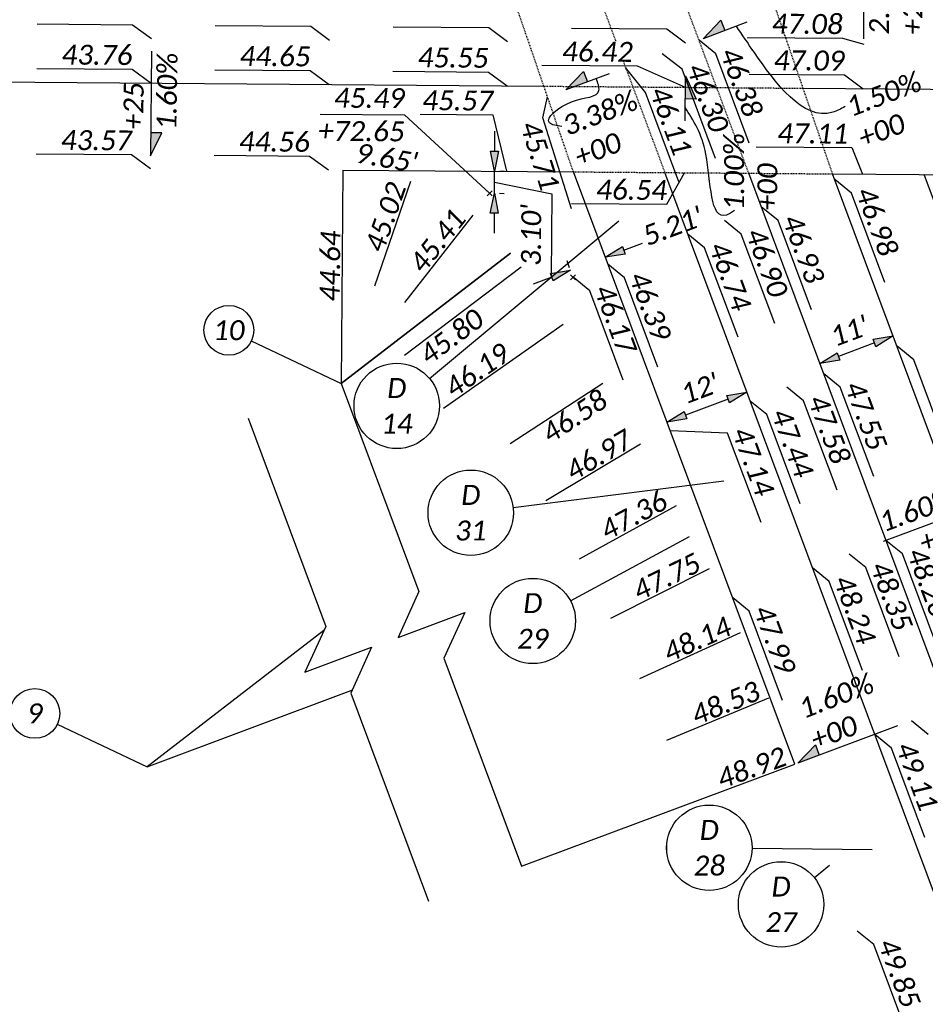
# Model space of a CAD drawing. Header units: feet. Extents: x 2244657 to 2247046, y 595906 to 596566.
# Tile 5 of 11: x 2245663 to 2245791, y 596108 to 596247. Entities that reach past the tile are written whole.
import ezdxf
from ezdxf.enums import TextEntityAlignment as Align

# ---------------------------------------------------------------- set-up
doc = ezdxf.new("R2010")
doc.units = ezdxf.units.FT
doc.header["$MEASUREMENT"] = 0
doc.set_wipeout_variables(frame=1)
doc.linetypes.add('HIDDEN2', pattern=[0.1875, 0.125, -0.0625])
for name, color, linetype in [('SH_Data', 7, 'Continuous'), ('SH_Text', 7, 'Continuous'), ('TX_P_20', 7, 'Continuous')]:
    doc.layers.add(name, color=color, linetype=linetype)
doc.styles.add('P_Slanted_Normal', font='calibrii.ttf', dxfattribs={"height": 0.14})
doc.styles.add('Slanted-Normal', font='font31.shx', dxfattribs={"height": 0.14})
doc.dimstyles.new('Dec-0  Slanted', dxfattribs={"dimtxt": 0.14, "dimasz": 0.14, "dimexe": 0.07, "dimexo": 0.07, "dimgap": 0.07, "dimtad": 1, "dimdec": 0, "dimzin": 3, "dimdsep": 46, "dimtxsty": 'P_Slanted_Normal', "dimblk": 'Dim1', "dimcen": 0, "dimclrd": 95, "dimclre": 95, "dimclrt": 7, "dimaunit": 1, "dimadec": 5, "dimazin": 3, "dimtfac": 1, "dimtdec": 0, "dimtmove": 1, "dimatfit": 0, "dimldrblk": 'Dim1', "dimfxl": 1, "dimtolj": 1, "dimtzin": 0, "dimlwd": -1, "dimlwe": -1, "dimarcsym": 0})
doc.dimstyles.new('Dec-2  Slanted', dxfattribs={"dimtxt": 0.14, "dimasz": 0.14, "dimexe": 0.07, "dimexo": 0.07, "dimgap": 0.07, "dimtad": 1, "dimzin": 3, "dimdsep": 46, "dimtxsty": 'P_Slanted_Normal', "dimblk": 'Dim1', "dimcen": 0, "dimclrd": 95, "dimclre": 95, "dimclrt": 7, "dimazin": 3, "dimtfac": 1, "dimtix": 1, "dimtofl": 0, "dimtmove": 1, "dimatfit": 3, "dimldrblk": 'Dim1', "dimfxl": 1, "dimtolj": 1, "dimtzin": 0, "dimlwd": -1, "dimlwe": -1, "dimarcsym": 0})

# ---------------------------------------------------------------- blocks, each defined once
blk = doc.blocks.new('Dim1')
h = blk.add_hatch(color=4)
h.dxf.hatch_style = 1
h.paths.add_polyline_path([(0, 0), (-1, -0.2), (-1, 0.2)])
at = {"color": 4}
blk.add_lwpolyline([(0, 0), (-1, -0.2), (-1, 0.2), (0, 0)], dxfattribs=at)
blk = doc.blocks.new('*D1032')
at = {"layer": 'Defpoints', "color": 0, "transparency": 16777216}
for p in [(2245786.1, 596202.22), (2245775.79, 596198.37), (2245775.79, 596198.37)]:
    blk.add_point(p, dxfattribs=at)
at = {"layer": 'TX_P_20', "color": 95, "linetype": 'Continuous', "transparency": 16777216}
blk.add_line((2245783.47, 596201.24), (2245778.41, 596199.35), dxfattribs=at)
at = {"layer": 'TX_P_20', "color": 95, "transparency": 16777216, "xscale": 2.8, "yscale": 2.8, "zscale": 2.8}
for p, rotation in [((2245786.1, 596202.22), 20.47826455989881), ((2245775.79, 596198.37), 200.4782645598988)]:
    blk.add_blockref('Dim1', p, dxfattribs=dict(at, rotation=rotation))
at = {"layer": 'TX_P_20', "color": 7, "transparency": 16777216, "insert": (2245779.96, 596202.92), "char_height": 2.8, "attachment_point": 5, "rotation": 20.4783, "style": 'P_Slanted_Normal'}
blk.add_mtext("\\A1;11'", dxfattribs=at)
blk = doc.blocks.new('*D1033')
at = {"layer": 'Defpoints', "color": 0, "transparency": 16777216}
for p in [(2245765.56, 596194.32), (2245754.32, 596190.12), (2245754.32, 596190.12)]:
    blk.add_point(p, dxfattribs=at)
at = {"layer": 'TX_P_20', "color": 95, "linetype": 'Continuous', "transparency": 16777216}
blk.add_line((2245762.94, 596193.34), (2245756.94, 596191.1), dxfattribs=at)
at = {"layer": 'TX_P_20', "color": 95, "transparency": 16777216, "xscale": 2.8, "yscale": 2.8, "zscale": 2.8}
for p, rotation in [((2245765.56, 596194.32), 20.47876169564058), ((2245754.32, 596190.12), 200.4787616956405)]:
    blk.add_blockref('Dim1', p, dxfattribs=dict(at, rotation=rotation))
at = {"layer": 'TX_P_20', "color": 7, "transparency": 16777216, "insert": (2245758.96, 596194.85), "char_height": 2.8, "attachment_point": 5, "rotation": 20.4788, "style": 'P_Slanted_Normal'}
blk.add_mtext("\\A1;12'", dxfattribs=at)
blk = doc.blocks.new('*U1062')
blk.add_wipeout([(-0.298, 0.023), (-0.2955, 0.0451), (-0.2906, 0.0699), (-0.2848, 0.0906), (-0.2772, 0.1119), (-0.2675, 0.1334), (-0.2565, 0.1534), (-0.2448, 0.1715), (-0.2336, 0.1865), (-0.2207, 0.2016), (-0.2056, 0.217), (-0.1877, 0.2327), (-0.1718, 0.2446), (-0.1581, 0.2537), (-0.1415, 0.2633), (-0.124, 0.272), (-0.105, 0.2799), (-0.0838, 0.2869), (-0.058, 0.2932), (-0.0359, 0.2967), (-0.0124, 0.2987), (0, 0.2989), (0.0216, 0.2981), (0.0435, 0.2957), (0.0689, 0.2909), (0.0901, 0.285), (0.1109, 0.2776), (0.1354, 0.2665), (0.1535, 0.2565), (0.17, 0.2459), (0.1872, 0.233), (0.2031, 0.2193), (0.2174, 0.2051), (0.2295, 0.1915), (0.2399, 0.1783), (0.253, 0.1592), (0.2635, 0.141), (0.2727, 0.1223), (0.2805, 0.1032), (0.2862, 0.086), (0.2911, 0.0679), (0.2941, 0.053), (0.2965, 0.0374), (0.2983, 0.018), (0.2989, 0), (0.2982, -0.0197), (0.2961, -0.0403), (0.2929, -0.0595), (0.2889, -0.0764), (0.2841, -0.0929), (0.2782, -0.1093), (0.2725, -0.1228), (0.2633, -0.1415), (0.2543, -0.157), (0.2448, -0.1714), (0.232, -0.1884), (0.2205, -0.2018), (0.2114, -0.2113), (0.198, -0.2239), (0.1884, -0.232), (0.1723, -0.2442), (0.1512, -0.2578), (0.1288, -0.2697), (0.1125, -0.2769), (0.0939, -0.2837), (0.0695, -0.2907), (0.0567, -0.2935), (0.0384, -0.2964), (0.0247, -0.2979), (0.0106, -0.2987), (0, -0.2989), (-0.0062, -0.2988), (-0.0176, -0.2984), (-0.0278, -0.2976), (-0.0396, -0.2962), (-0.0516, -0.2944), (-0.0643, -0.2919), (-0.0772, -0.2887), (-0.0923, -0.2843), (-0.1152, -0.2758), (-0.1348, -0.2668), (-0.1505, -0.2582), (-0.168, -0.2472), (-0.1821, -0.237), (-0.1989, -0.2231), (-0.218, -0.2045), (-0.2316, -0.1889), (-0.2458, -0.1701), (-0.2553, -0.1554), (-0.2655, -0.1372), (-0.2748, -0.1176), (-0.2828, -0.0969), (-0.2896, -0.0739), (-0.2939, -0.0542), (-0.297, -0.0333), (-0.2985, -0.0149), (-0.2989, 0)])
at = {"flags": 128}
blk.add_lwpolyline([(0.2305, 0.1921), (1.5599, 1.3)], dxfattribs=at)
blk.add_circle((0, 0), 0.3)
at = {"style": 'Slanted-Normal', "flags": 8}
for tag, p in [('ITEMTYPE', (0, 0.125)), ('ITEMNUMBER', (0, -0.125))]:
    blk.add_attdef(tag, text='', height=0.14, dxfattribs=at).set_placement(p, align=Align.MIDDLE_CENTER)
blk = doc.blocks.new('*U1061')
blk.add_wipeout([(-0.298, 0.023), (-0.2955, 0.0451), (-0.2906, 0.0699), (-0.2848, 0.0906), (-0.2772, 0.1119), (-0.2675, 0.1334), (-0.2565, 0.1534), (-0.2448, 0.1715), (-0.2336, 0.1865), (-0.2207, 0.2016), (-0.2056, 0.217), (-0.1877, 0.2327), (-0.1718, 0.2446), (-0.1581, 0.2537), (-0.1415, 0.2633), (-0.124, 0.272), (-0.105, 0.2799), (-0.0838, 0.2869), (-0.058, 0.2932), (-0.0359, 0.2967), (-0.0124, 0.2987), (0, 0.2989), (0.0216, 0.2981), (0.0435, 0.2957), (0.0689, 0.2909), (0.0901, 0.285), (0.1109, 0.2776), (0.1354, 0.2665), (0.1535, 0.2565), (0.17, 0.2459), (0.1872, 0.233), (0.2031, 0.2193), (0.2174, 0.2051), (0.2295, 0.1915), (0.2399, 0.1783), (0.253, 0.1592), (0.2635, 0.141), (0.2727, 0.1223), (0.2805, 0.1032), (0.2862, 0.086), (0.2911, 0.0679), (0.2941, 0.053), (0.2965, 0.0374), (0.2983, 0.018), (0.2989, 0), (0.2982, -0.0197), (0.2961, -0.0403), (0.2929, -0.0595), (0.2889, -0.0764), (0.2841, -0.0929), (0.2782, -0.1093), (0.2725, -0.1228), (0.2633, -0.1415), (0.2543, -0.157), (0.2448, -0.1714), (0.232, -0.1884), (0.2205, -0.2018), (0.2114, -0.2113), (0.198, -0.2239), (0.1884, -0.232), (0.1723, -0.2442), (0.1512, -0.2578), (0.1288, -0.2697), (0.1125, -0.2769), (0.0939, -0.2837), (0.0695, -0.2907), (0.0567, -0.2935), (0.0384, -0.2964), (0.0247, -0.2979), (0.0106, -0.2987), (0, -0.2989), (-0.0062, -0.2988), (-0.0176, -0.2984), (-0.0278, -0.2976), (-0.0396, -0.2962), (-0.0516, -0.2944), (-0.0643, -0.2919), (-0.0772, -0.2887), (-0.0923, -0.2843), (-0.1152, -0.2758), (-0.1348, -0.2668), (-0.1505, -0.2582), (-0.168, -0.2472), (-0.1821, -0.237), (-0.1989, -0.2231), (-0.218, -0.2045), (-0.2316, -0.1889), (-0.2458, -0.1701), (-0.2553, -0.1554), (-0.2655, -0.1372), (-0.2748, -0.1176), (-0.2828, -0.0969), (-0.2896, -0.0739), (-0.2939, -0.0542), (-0.297, -0.0333), (-0.2985, -0.0149), (-0.2989, 0)])
at = {"flags": 128}
blk.add_lwpolyline([(0.2977, 0.0374), (1.776, 0.2231)], dxfattribs=at)
blk.add_circle((0, 0), 0.3)
at = {"style": 'Slanted-Normal', "flags": 8}
for tag, p in [('ITEMTYPE', (0, 0.125)), ('ITEMNUMBER', (0, -0.125))]:
    blk.add_attdef(tag, text='', height=0.14, dxfattribs=at).set_placement(p, align=Align.MIDDLE_CENTER)
blk = doc.blocks.new('*U1060')
blk.add_wipeout([(-0.298, 0.023), (-0.2955, 0.0451), (-0.2906, 0.0699), (-0.2848, 0.0906), (-0.2772, 0.1119), (-0.2675, 0.1334), (-0.2565, 0.1534), (-0.2448, 0.1715), (-0.2336, 0.1865), (-0.2207, 0.2016), (-0.2056, 0.217), (-0.1877, 0.2327), (-0.1718, 0.2446), (-0.1581, 0.2537), (-0.1415, 0.2633), (-0.124, 0.272), (-0.105, 0.2799), (-0.0838, 0.2869), (-0.058, 0.2932), (-0.0359, 0.2967), (-0.0124, 0.2987), (0, 0.2989), (0.0216, 0.2981), (0.0435, 0.2957), (0.0689, 0.2909), (0.0901, 0.285), (0.1109, 0.2776), (0.1354, 0.2665), (0.1535, 0.2565), (0.17, 0.2459), (0.1872, 0.233), (0.2031, 0.2193), (0.2174, 0.2051), (0.2295, 0.1915), (0.2399, 0.1783), (0.253, 0.1592), (0.2635, 0.141), (0.2727, 0.1223), (0.2805, 0.1032), (0.2862, 0.086), (0.2911, 0.0679), (0.2941, 0.053), (0.2965, 0.0374), (0.2983, 0.018), (0.2989, 0), (0.2982, -0.0197), (0.2961, -0.0403), (0.2929, -0.0595), (0.2889, -0.0764), (0.2841, -0.0929), (0.2782, -0.1093), (0.2725, -0.1228), (0.2633, -0.1415), (0.2543, -0.157), (0.2448, -0.1714), (0.232, -0.1884), (0.2205, -0.2018), (0.2114, -0.2113), (0.198, -0.2239), (0.1884, -0.232), (0.1723, -0.2442), (0.1512, -0.2578), (0.1288, -0.2697), (0.1125, -0.2769), (0.0939, -0.2837), (0.0695, -0.2907), (0.0567, -0.2935), (0.0384, -0.2964), (0.0247, -0.2979), (0.0106, -0.2987), (0, -0.2989), (-0.0062, -0.2988), (-0.0176, -0.2984), (-0.0278, -0.2976), (-0.0396, -0.2962), (-0.0516, -0.2944), (-0.0643, -0.2919), (-0.0772, -0.2887), (-0.0923, -0.2843), (-0.1152, -0.2758), (-0.1348, -0.2668), (-0.1505, -0.2582), (-0.168, -0.2472), (-0.1821, -0.237), (-0.1989, -0.2231), (-0.218, -0.2045), (-0.2316, -0.1889), (-0.2458, -0.1701), (-0.2553, -0.1554), (-0.2655, -0.1372), (-0.2748, -0.1176), (-0.2828, -0.0969), (-0.2896, -0.0739), (-0.2939, -0.0542), (-0.297, -0.0333), (-0.2985, -0.0149), (-0.2989, 0)])
at = {"flags": 128}
blk.add_lwpolyline([(0.2336, 0.1882), (0.3408, 0.2745)], dxfattribs=at)
blk.add_circle((0, 0), 0.3)
at = {"style": 'Slanted-Normal', "flags": 8}
for tag, p in [('ITEMTYPE', (0, 0.125)), ('ITEMNUMBER', (0, -0.125))]:
    blk.add_attdef(tag, text='', height=0.14, dxfattribs=at).set_placement(p, align=Align.MIDDLE_CENTER)
blk = doc.blocks.new('*U1059')
blk.add_wipeout([(-0.298, 0.023), (-0.2955, 0.0451), (-0.2906, 0.0699), (-0.2848, 0.0906), (-0.2772, 0.1119), (-0.2675, 0.1334), (-0.2565, 0.1534), (-0.2448, 0.1715), (-0.2336, 0.1865), (-0.2207, 0.2016), (-0.2056, 0.217), (-0.1877, 0.2327), (-0.1718, 0.2446), (-0.1581, 0.2537), (-0.1415, 0.2633), (-0.124, 0.272), (-0.105, 0.2799), (-0.0838, 0.2869), (-0.058, 0.2932), (-0.0359, 0.2967), (-0.0124, 0.2987), (0, 0.2989), (0.0216, 0.2981), (0.0435, 0.2957), (0.0689, 0.2909), (0.0901, 0.285), (0.1109, 0.2776), (0.1354, 0.2665), (0.1535, 0.2565), (0.17, 0.2459), (0.1872, 0.233), (0.2031, 0.2193), (0.2174, 0.2051), (0.2295, 0.1915), (0.2399, 0.1783), (0.253, 0.1592), (0.2635, 0.141), (0.2727, 0.1223), (0.2805, 0.1032), (0.2862, 0.086), (0.2911, 0.0679), (0.2941, 0.053), (0.2965, 0.0374), (0.2983, 0.018), (0.2989, 0), (0.2982, -0.0197), (0.2961, -0.0403), (0.2929, -0.0595), (0.2889, -0.0764), (0.2841, -0.0929), (0.2782, -0.1093), (0.2725, -0.1228), (0.2633, -0.1415), (0.2543, -0.157), (0.2448, -0.1714), (0.232, -0.1884), (0.2205, -0.2018), (0.2114, -0.2113), (0.198, -0.2239), (0.1884, -0.232), (0.1723, -0.2442), (0.1512, -0.2578), (0.1288, -0.2697), (0.1125, -0.2769), (0.0939, -0.2837), (0.0695, -0.2907), (0.0567, -0.2935), (0.0384, -0.2964), (0.0247, -0.2979), (0.0106, -0.2987), (0, -0.2989), (-0.0062, -0.2988), (-0.0176, -0.2984), (-0.0278, -0.2976), (-0.0396, -0.2962), (-0.0516, -0.2944), (-0.0643, -0.2919), (-0.0772, -0.2887), (-0.0923, -0.2843), (-0.1152, -0.2758), (-0.1348, -0.2668), (-0.1505, -0.2582), (-0.168, -0.2472), (-0.1821, -0.237), (-0.1989, -0.2231), (-0.218, -0.2045), (-0.2316, -0.1889), (-0.2458, -0.1701), (-0.2553, -0.1554), (-0.2655, -0.1372), (-0.2748, -0.1176), (-0.2828, -0.0969), (-0.2896, -0.0739), (-0.2939, -0.0542), (-0.297, -0.0333), (-0.2985, -0.0149), (-0.2989, 0)])
at = {"flags": 128}
blk.add_lwpolyline([(0.2641, 0.1422), (1.1007, 0.5928)], dxfattribs=at)
blk.add_circle((0, 0), 0.3)
at = {"style": 'Slanted-Normal', "flags": 8}
for tag, p in [('ITEMTYPE', (0, 0.125)), ('ITEMNUMBER', (0, -0.125))]:
    blk.add_attdef(tag, text='', height=0.14, dxfattribs=at).set_placement(p, align=Align.MIDDLE_CENTER)
blk = doc.blocks.new('*U1068')
blk.add_wipeout([(-0.298, 0.023), (-0.2955, 0.0451), (-0.2906, 0.0699), (-0.2848, 0.0906), (-0.2772, 0.1119), (-0.2675, 0.1334), (-0.2565, 0.1534), (-0.2448, 0.1715), (-0.2336, 0.1865), (-0.2207, 0.2016), (-0.2056, 0.217), (-0.1877, 0.2327), (-0.1718, 0.2446), (-0.1581, 0.2537), (-0.1415, 0.2633), (-0.124, 0.272), (-0.105, 0.2799), (-0.0838, 0.2869), (-0.058, 0.2932), (-0.0359, 0.2967), (-0.0124, 0.2987), (0, 0.2989), (0.0216, 0.2981), (0.0435, 0.2957), (0.0689, 0.2909), (0.0901, 0.285), (0.1109, 0.2776), (0.1354, 0.2665), (0.1535, 0.2565), (0.17, 0.2459), (0.1872, 0.233), (0.2031, 0.2193), (0.2174, 0.2051), (0.2295, 0.1915), (0.2399, 0.1783), (0.253, 0.1592), (0.2635, 0.141), (0.2727, 0.1223), (0.2805, 0.1032), (0.2862, 0.086), (0.2911, 0.0679), (0.2941, 0.053), (0.2965, 0.0374), (0.2983, 0.018), (0.2989, 0), (0.2982, -0.0197), (0.2961, -0.0403), (0.2929, -0.0595), (0.2889, -0.0764), (0.2841, -0.0929), (0.2782, -0.1093), (0.2725, -0.1228), (0.2633, -0.1415), (0.2543, -0.157), (0.2448, -0.1714), (0.232, -0.1884), (0.2205, -0.2018), (0.2114, -0.2113), (0.198, -0.2239), (0.1884, -0.232), (0.1723, -0.2442), (0.1512, -0.2578), (0.1288, -0.2697), (0.1125, -0.2769), (0.0939, -0.2837), (0.0695, -0.2907), (0.0567, -0.2935), (0.0384, -0.2964), (0.0247, -0.2979), (0.0106, -0.2987), (0, -0.2989), (-0.0062, -0.2988), (-0.0176, -0.2984), (-0.0278, -0.2976), (-0.0396, -0.2962), (-0.0516, -0.2944), (-0.0643, -0.2919), (-0.0772, -0.2887), (-0.0923, -0.2843), (-0.1152, -0.2758), (-0.1348, -0.2668), (-0.1505, -0.2582), (-0.168, -0.2472), (-0.1821, -0.237), (-0.1989, -0.2231), (-0.218, -0.2045), (-0.2316, -0.1889), (-0.2458, -0.1701), (-0.2553, -0.1554), (-0.2655, -0.1372), (-0.2748, -0.1176), (-0.2828, -0.0969), (-0.2896, -0.0739), (-0.2939, -0.0542), (-0.297, -0.0333), (-0.2985, -0.0149), (-0.2989, 0)])
at = {"flags": 128}
blk.add_lwpolyline([(0.3, -0.0031), (1.1435, -0.0116)], dxfattribs=at)
blk.add_circle((0, 0), 0.3)
at = {"style": 'Slanted-Normal', "flags": 8}
for tag, p in [('ITEMTYPE', (0, 0.125)), ('ITEMNUMBER', (0, -0.125))]:
    blk.add_attdef(tag, text='', height=0.14, dxfattribs=at).set_placement(p, align=Align.MIDDLE_CENTER)
blk = doc.blocks.new('*D1074')
at = {"layer": 'Defpoints', "color": 0, "transparency": 16777216}
for p in [(2245745.67, 596213.28), (2245746.04, 596212.3), (2245741.15, 596210.48)]:
    blk.add_point(p, dxfattribs=at)
at = {"layer": 'SH_Text', "color": 95, "linetype": 'Continuous', "transparency": 16777216}
for p, q in [((2245745.55, 596213.61), (2245745.18, 596214.6)), ((2245748.29, 596214.26), (2245750.92, 596215.24)), ((2245740.66, 596211.79), (2245740.3, 596212.77)), ((2245738.16, 596210.48), (2245735.54, 596209.5))]:
    blk.add_line(p, q, dxfattribs=at)
at = {"layer": 'SH_Text', "color": 95, "transparency": 16777216, "xscale": 2.8, "yscale": 2.8, "zscale": 2.8}
for p, rotation in [((2245745.67, 596213.28), 200.478264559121), ((2245740.79, 596211.46), 20.47826455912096)]:
    blk.add_blockref('Dim1', p, dxfattribs=dict(at, rotation=rotation))
at = {"layer": 'SH_Text', "color": 7, "transparency": 16777216, "insert": (2245755.16, 596217.64), "char_height": 2.8, "attachment_point": 5, "rotation": 20.4783, "style": 'P_Slanted_Normal'}
blk.add_mtext("\\A1;5.21'", dxfattribs=at)
blk = doc.blocks.new('A$C4b2fe79a')
at = {"layer": 'SH_Text', "color": 1, "flags": 128}
for points in [[(-0.35, 0.35), (0.35, -0.35)], [(-0.35, -0.35), (0.35, 0.35)]]:
    blk.add_lwpolyline(points, dxfattribs=at)
blk = doc.blocks.new('*D1075')
at = {"layer": 'Defpoints', "color": 0, "transparency": 16777216}
for p in [(2245729.46, 596225.37), (2245730.12, 596225.37), (2245729.44, 596222.27)]:
    blk.add_point(p, dxfattribs=at)
at = {"layer": 'SH_Text', "color": 95, "linetype": 'Continuous', "transparency": 16777216}
for p, q in [((2245730.15, 596228.17), (2245730.17, 596230.97)), ((2245730.1, 596222.26), (2245730.12, 596225.37)), ((2245730.86, 596225.36), (2245731.52, 596225.35)), ((2245730.11, 596223.81), (2245738.16, 596222.19)), ((2245730.84, 596222.26), (2245731.5, 596222.25)), ((2245738.16, 596222.19), (2245738.07, 596210.58)), ((2245730.08, 596219.46), (2245730.06, 596216.66))]:
    blk.add_line(p, q, dxfattribs=at)
at = {"layer": 'SH_Text', "color": 95, "transparency": 16777216, "xscale": 2.8, "yscale": 2.8, "zscale": 2.8}
for p, rotation in [((2245730.12, 596225.37), 269.5482645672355), ((2245730.1, 596222.26), 89.54826456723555)]:
    blk.add_blockref('Dim1', p, dxfattribs=dict(at, rotation=rotation))
at = {"layer": 'SH_Text', "color": 7, "transparency": 16777216, "insert": (2245735.28, 596216.41), "char_height": 2.8, "attachment_point": 5, "rotation": 89.5483, "style": 'P_Slanted_Normal'}
blk.add_mtext("\\A1;3.10'", dxfattribs=at)

msp = doc.modelspace()

# ---------------------------------------------------------------- hatches: boundary and pattern name
at = {"layer": 'SH_Text'}
h = msp.add_hatch(color=6, dxfattribs=at)
h.dxf.hatch_style = 1
h.paths.add_polyline_path([(2245761.895, 596246.571), (2245759.398, 596243.98), (2245762.438, 596245.115)])
h = msp.add_hatch(color=6, dxfattribs=at)
h.dxf.hatch_style = 1
h.paths.add_polyline_path([(2245740.128, 596236.784), (2245743.169, 596237.919), (2245742.626, 596239.375)])
h = msp.add_hatch(color=6, dxfattribs=at)
h.dxf.hatch_style = 1
h.paths.add_polyline_path([(2245756.917, 596238.769), (2245756.892, 596235.524), (2245758.446, 596235.511)])
h = msp.add_hatch(color=6, dxfattribs=at)
h.dxf.hatch_style = 1
h.paths.add_polyline_path([(2245683.406, 596230.764), (2245681.852, 596230.776), (2245681.827, 596227.531)])
h = msp.add_hatch(color=6, dxfattribs=at)
h.dxf.hatch_style = 1
h.paths.add_polyline_path([(2245775.183, 596144.787), (2245772.686, 596142.196), (2245775.726, 596143.332)])

# ---------------------------------------------------------------- linework, layer by layer
at = {"layer": 'SH_Data', "color": 2, "linetype": 'HIDDEN2', "flags": 128}
for points in [[(2245741.19, 596225.279), (2245728.777, 596261.378)], [(2245740.553, 596261.285), (2245754.038, 596225.177)], [(2245765.814, 596225.085), (2245752.33, 596261.192)], [(2245777.591, 596224.992), (2245765.177, 596261.091)], [(2245737.053, 596237.312), (2245773.453, 596237.025)], [(2245741.19, 596225.279), (2245777.591, 596224.992)]]:
    msp.add_lwpolyline(points, dxfattribs=at)
at = {"layer": 'SH_Data', "color": 2, "flags": 128}
for points in [[(2244956.93, 596243.463), (2245737.053, 596237.312)], [(2245773.453, 596237.025), (2245856.893, 596236.367)], [(2245708.835, 596225.534), (2245741.19, 596225.279)], [(2245772.276, 596142.043), (2245741.19, 596225.279)], [(2245881.285, 595906.305), (2245797.508, 596108.778), (2245754.038, 596225.177)], [(2245891.449, 595910.511), (2245807.745, 596112.806), (2245765.814, 596225.085)], [(2245901.613, 595914.716), (2245817.983, 596116.834), (2245777.591, 596224.992)], [(2245777.591, 596224.992), (2245856.807, 596224.367)], [(2245807.19, 596180.032), (2245790.439, 596224.89)]]:
    msp.add_lwpolyline(points, dxfattribs=at)
at = {"layer": 'SH_Text', "color": 6, "flags": 128}
for points in [[(2245781.959, 596243.971), (2245782.081, 596259.423), (2245783.609, 596256.165), (2245782.056, 596256.177)], [(2245765.566, 596246.283), (2245759.398, 596243.98), (2245761.895, 596246.571), (2245762.438, 596245.115)], [(2245681.942, 596242.217), (2245681.827, 596227.531), (2245683.406, 596230.764), (2245681.852, 596230.776)], [(2245746.211, 596239.055), (2245740.128, 596236.784), (2245742.626, 596239.375), (2245743.169, 596237.919)], [(2245756.868, 596232.435), (2245756.917, 596238.769), (2245758.446, 596235.511), (2245756.892, 596235.524)], [(2245784.754, 596173.39), (2245799.563, 596178.92), (2245795.978, 596179.24), (2245796.522, 596177.785)], [(2245786.704, 596147.431), (2245772.686, 596142.196), (2245775.183, 596144.787), (2245775.726, 596143.332)]]:
    msp.add_lwpolyline(points, dxfattribs=at)
at = {"layer": 'SH_Text', "color": 6}
for points in [[(2245779.332, 596234.44), (2245777.6, 596233.643), (2245766.613, 596242.026), (2245764.083, 596245.729)], [(2245739.577, 596231.651), (2245737.843, 596232.157), (2245740.934, 596235.112), (2245744.787, 596236.724), (2245744.426, 596238.388)], [(2245763.837, 596219.835), (2245762.715, 596219.214), (2245759.801, 596227.756), (2245756.882, 596234.298)]]:
    msp.add_spline(points, degree=3, dxfattribs=at)
at = {"layer": 'TX_P_20', "flags": 128}
for points in [[(2245665.917, 596246.053), (2245679.312, 596245.947)], [(2245679.312, 596245.947), (2245681.956, 596243.996)], [(2245690.916, 596245.856), (2245704.311, 596245.75)], [(2245704.311, 596245.75), (2245706.956, 596243.799)], [(2245715.915, 596245.658), (2245729.31, 596245.553)], [(2245729.31, 596245.553), (2245731.955, 596243.602)], [(2245740.915, 596245.461), (2245754.31, 596245.356)], [(2245754.31, 596245.356), (2245756.954, 596243.405)], [(2245761.182, 596241.859), (2245758.836, 596243.77)], [(2245765.592, 596244.148), (2245778.987, 596244.043)], [(2245778.987, 596244.043), (2245781.953, 596243.208)], [(2245756.484, 596239.692), (2245753.684, 596241.846)], [(2245765.869, 596229.31), (2245761.182, 596241.859)], [(2245665.868, 596239.803), (2245679.263, 596239.697)], [(2245679.263, 596239.697), (2245681.907, 596237.747)], [(2245690.867, 596239.606), (2245704.262, 596239.5)], [(2245704.262, 596239.5), (2245706.906, 596237.549)], [(2245736.768, 596240.264), (2245750.163, 596240.158)], [(2245751.298, 596236.409), (2245748.531, 596239.922)], [(2245750.163, 596240.158), (2245756.905, 596237.155)], [(2245761.171, 596227.143), (2245756.484, 596239.692)], [(2245715.866, 596239.409), (2245729.261, 596239.303)], [(2245729.261, 596239.303), (2245731.906, 596237.352)], [(2245765.864, 596239.014), (2245779.26, 596238.909)], [(2245779.26, 596238.909), (2245781.904, 596236.958)], [(2245736.889, 596232.876), (2245737.564, 596235.826)], [(2245755.984, 596223.861), (2245751.298, 596236.409)], [(2245719.691, 596233.368), (2245729.909, 596233.288)], [(2245729.909, 596233.288), (2245731.811, 596225.353)], [(2245740.912, 596220.099), (2245736.889, 596232.876)], [(2245766.88, 596228.79), (2245780.275, 596228.684)], [(2245780.275, 596228.684), (2245781.809, 596224.958)], [(2245665.773, 596227.803), (2245679.168, 596227.698)], [(2245679.168, 596227.698), (2245681.812, 596225.747)], [(2245690.772, 596227.606), (2245704.167, 596227.5)], [(2245704.167, 596227.5), (2245706.812, 596225.55)], [(2245754.313, 596220.731), (2245756.81, 596225.156)], [(2245780.233, 596222.288), (2245777.887, 596224.198)], [(2245784.92, 596209.739), (2245780.233, 596222.288)], [(2245740.918, 596220.837), (2245754.313, 596220.731)], [(2245769.928, 596218.439), (2245767.583, 596220.35)], [(2245727.061, 596219.181), (2245717.507, 596206.945)], [(2245764.776, 596216.515), (2245762.43, 596218.426)], [(2245774.615, 596205.89), (2245769.928, 596218.439)], [(2245759.624, 596214.591), (2245757.278, 596216.502)], [(2245769.462, 596203.966), (2245764.776, 596216.515)], [(2245764.31, 596202.042), (2245759.624, 596214.591)], [(2245733.856, 596211.892), (2245717.496, 596199.499)], [(2245748.382, 596210.393), (2245746.036, 596212.303)], [(2245753.068, 596197.844), (2245748.382, 596210.393)], [(2245739.748, 596203.813), (2245722.949, 596192.023)], [(2245695.974, 596201.52), (2245708.599, 596195.535)], [(2245788.98, 596198.867), (2245786.634, 596200.778)], [(2245793.666, 596186.318), (2245788.98, 596198.867)], [(2245778.675, 596195.019), (2245776.329, 596196.93)], [(2245708.599, 596195.535), (2245719.512, 596166.312), (2245716.578, 596159.878), (2245725.946, 596163.377), (2245723.011, 596156.944), (2245733.925, 596127.721)], [(2245745.343, 596195.526), (2245732.321, 596187.075)], [(2245773.522, 596193.095), (2245771.177, 596195.006)], [(2245783.361, 596182.47), (2245778.675, 596195.019)], [(2245768.37, 596191.171), (2245766.024, 596193.081)], [(2245778.209, 596180.546), (2245773.522, 596193.095)], [(2245773.056, 596178.622), (2245768.37, 596191.171)], [(2245695.522, 596190.651), (2245706.436, 596161.428), (2245703.501, 596154.995), (2245712.869, 596158.493), (2245709.935, 596152.06), (2245720.848, 596122.837)], [(2245762.855, 596188.578), (2245754.783, 596188.883)], [(2245767.542, 596176.029), (2245762.855, 596188.578)], [(2245750.632, 596187.04), (2245737.312, 596179.069)], [(2245755.61, 596178.367), (2245742.008, 596170.886)], [(2245787.421, 596171.599), (2245785.075, 596173.51)], [(2245782.269, 596169.675), (2245779.923, 596171.586)], [(2245792.107, 596159.05), (2245787.421, 596171.599)], [(2245760.269, 596169.52), (2245746.404, 596162.538)], [(2245777.116, 596167.751), (2245774.77, 596169.661)], [(2245786.955, 596157.126), (2245782.269, 596169.675)], [(2245781.803, 596155.202), (2245777.116, 596167.751)], [(2245765.875, 596163.552), (2245763.529, 596165.463)], [(2245770.561, 596151.004), (2245765.875, 596163.552)], [(2245764.604, 596160.508), (2245750.494, 596154.035)], [(2245768.608, 596151.346), (2245754.272, 596145.389)], [(2245791.015, 596146.255), (2245788.669, 596148.165)], [(2245668.739, 596147.696), (2245681.364, 596141.712)], [(2245785.862, 596144.33), (2245783.517, 596146.241)], [(2245790.549, 596131.781), (2245785.862, 596144.33)], [(2245783.368, 596116.712), (2245781.022, 596118.623)], [(2245788.054, 596104.163), (2245783.368, 596116.712)]]:
    msp.add_lwpolyline(points, dxfattribs=at)
at = {"layer": 'TX_P_20', "color": 1, "flags": 128}
msp.add_lwpolyline([(2245705.663, 596233.359), (2245717.508, 596233.266)], dxfattribs=at)
at = {"layer": 'TX_P_20', "color": 4, "flags": 128}
for points in [[(2245708.835, 596225.534), (2245708.599, 596195.535), (2245732.347, 596213.866)], [(2245732.347, 596213.866), (2245708.599, 596195.535)], [(2245706.18, 596160.867), (2245681.364, 596141.712), (2245710.111, 596152.448)], [(2245733.925, 596127.721), (2245772.276, 596142.043)]]:
    msp.add_lwpolyline(points, dxfattribs=at)
at = {"layer": 'TX_P_20'}
for centre in [(2245692.812, 596203.019), (2245665.577, 596149.196)]:
    msp.add_circle(centre, 3.5, dxfattribs=at)

# ---------------------------------------------------------------- block references
at = {"layer": 'SH_Text', "color": 1}
msp.add_blockref('A$C4b2fe79a', (2245729.436, 596222.267), dxfattribs=at)

# ---------------------------------------------------------------- texts
at = {"layer": 'SH_Text', "color": 6, "char_height": 2.8, "width": 12.07568, "style": 'P_Slanted_Normal'}
for s, insert, attachment_point, rotation in [('2.00%\\P+25', (2245782.724, 596244.556), 1, 90), ('+25\\P1.60%', (2245677.981, 596231.263), 1, 89.09653), ('1.50%\\P+00', (2245779.197, 596235.574), 1, 20.93), ('3.38%\\P+00', (2245739.365, 596232.918), 1, 20.93), ('1.00%\\P+00', (2245762.359, 596219.86), 1, 90), ('1.60%\\P+25', (2245794.025, 596180.984), 3, 20.02653), ('1.60%\\P+00', (2245772.523, 596151.024), 1, 20.93)]:
    msp.add_mtext(s, dxfattribs=dict(at, insert=insert, attachment_point=attachment_point, rotation=rotation))
at = {"layer": 'TX_P_20', "char_height": 2.8, "width": 13.99706, "style": 'P_Slanted_Normal'}
for s, insert, attachment_point, rotation in [('47.08', (2245778.991, 596244.593), 9, 359.54826), ('43.76', (2245679.267, 596240.248), 9, 359.54826), ('44.65', (2245704.266, 596240.051), 9, 359.54826), ('45.55', (2245729.265, 596239.854), 9, 359.54826), ('46.38', (2245761.698, 596242.052), 7, 290.47826), ('47.09', (2245779.264, 596239.46), 9, 359.54826), ('46.30', (2245757, 596239.884), 7, 290.47826), ('45.57', (2245729.913, 596233.838), 9, 359.54826), ('46.11', (2245751.814, 596236.602), 7, 290.47826), ('47.11', (2245779.76, 596229.201), 9, 359.54826), ('43.57', (2245679.172, 596228.248), 9, 359.54826), ('44.56', (2245704.172, 596228.051), 9, 359.54826), ('45.71', (2245736.364, 596232.711), 1, 287.47608), ("9.65'", (2245714.965, 596227.238), 5, 349.95143), ('46.54', (2245754.318, 596221.282), 9, 359.54826), ('46.98', (2245780.749, 596222.48), 7, 290.47826), ('46.93', (2245770.444, 596218.632), 7, 290.47826), ('44.64', (2245708.543, 596216.991), 9, 89.09653), ('46.90', (2245765.292, 596216.708), 7, 290.47826), ('46.74', (2245760.14, 596214.783), 7, 290.47826), ('46.39', (2245748.898, 596210.585), 7, 290.47826), ('45.80', (2245728.901, 596203.951), 9, 36.69489), ('46.19', (2245732.574, 596199.052), 9, 34.61141), ('47.55', (2245779.191, 596195.212), 7, 290.47826), ('46.58', (2245744.708, 596194.846), 3, 33.4314), ('47.58', (2245774.038, 596193.288), 7, 290.47826), ('47.44', (2245768.886, 596191.363), 7, 290.47826), ('46.97', (2245749.743, 596186.769), 9, 30.44444), ('47.14', (2245763.371, 596188.77), 7, 290.47826), ('47.36', (2245754.711, 596178.129), 9, 28.36096), ('47.75', (2245759.362, 596169.314), 9, 26.27748), ('48.26', (2245787.937, 596171.792), 7, 290.47826), ('48.35', (2245782.785, 596169.867), 7, 290.47826), ('48.24', (2245777.632, 596167.943), 7, 290.47826), ('48.14', (2245763.69, 596160.336), 9, 24.19399), ('47.99', (2245766.391, 596163.745), 7, 290.47826), ('48.53', (2245767.688, 596151.206), 9, 22.11051), ('48.92', (2245771.352, 596141.937), 9, 20.02703), ('49.11', (2245786.378, 596144.523), 7, 290.47826), ('49.85', (2245783.884, 596116.905), 7, 290.47826)]:
    msp.add_mtext(s, dxfattribs=dict(at, insert=insert, attachment_point=attachment_point, rotation=rotation))
at = {"layer": 'TX_P_20', "color": 1, "insert": (2245717.508, 596233.266), "char_height": 2.8, "width": 13.99706, "attachment_point": 6, "rotation": 359.54826, "style": 'P_Slanted_Normal'}
msp.add_mtext('45.49\\P+72.65', dxfattribs=at)
at = {"layer": 'TX_P_20', "char_height": 2.8, "width": 10.83151, "attachment_point": 5, "style": 'P_Slanted_Normal'}
for s, insert in [('10', (2245692.812, 596203.019)), ('9', (2245665.577, 596149.196))]:
    msp.add_mtext(s, dxfattribs=dict(at, insert=insert))

# ---------------------------------------------------------------- dimensions: what is measured, and where the dimension line sits
at = {"layer": 'TX_P_20', "color": 110}
for p1, p2, picture, middle in [((2245786.096, 596202.219), (2245775.791, 596198.371), '*D1032', (2245779.963, 596202.921)), ((2245765.563, 596194.317), (2245754.321, 596190.118), '*D1033', (2245758.958, 596194.854))]:
    dim = msp.add_aligned_dim(p1=p1, p2=p2, distance=0, dimstyle='Dec-0  Slanted', override={"dimpost": "'"}, dxfattribs=at)
    dim.commit()
    dim.dimension.update_dxf_attribs({"geometry": picture, "text_midpoint": middle})

# ---------------------------------------------------------------- next in the draw order: block references
at = {"layer": 'TX_P_20'}
ref = msp.add_blockref('*U1061', (2245726.79, 596177.389, 1047.129), dxfattribs=dict(at, xscale=20, yscale=20, zscale=20))
ref.add_attrib('ITEMTYPE', 'D', dxfattribs={"layer": '0', "height": 2.8, "style": 'P_Slanted_Normal'}).set_placement((2245726.79, 596179.889, 1047.129), align=Align.MIDDLE_CENTER)
ref.add_attrib('ITEMNUMBER', '31', dxfattribs={"layer": '0', "height": 2.8, "style": 'P_Slanted_Normal'}).set_placement((2245726.79, 596174.889, 1047.129), align=Align.MIDDLE_CENTER)
ref = msp.add_blockref('*U1060', (2245770.357, 596122.37, 1049.302), dxfattribs=dict(at, xscale=20, yscale=20, zscale=20))
ref.add_attrib('ITEMTYPE', 'D', dxfattribs={"layer": '0', "height": 2.8, "style": 'P_Slanted_Normal'}).set_placement((2245770.357, 596124.87, 1049.302), align=Align.MIDDLE_CENTER)
ref.add_attrib('ITEMNUMBER', '27', dxfattribs={"layer": '0', "height": 2.8, "style": 'P_Slanted_Normal'}).set_placement((2245770.357, 596119.87, 1049.302), align=Align.MIDDLE_CENTER)

# ---------------------------------------------------------------- next in the draw order: texts
at = {"layer": 'TX_P_20', "char_height": 2.8, "attachment_point": 9, "style": 'P_Slanted_Normal', "bg_fill": 3, "box_fill_scale": 1, "bg_fill_color": 256, "bg_fill_transparency": 0}
for s, insert, width, rotation in [('46.42', (2245749.531, 596240.691), 12.49786, 359.54826), ('45.41', (2245726.328, 596218.607), 9.15718, 51.56652)]:
    msp.add_mtext(s, dxfattribs=dict(at, insert=insert, width=width, rotation=rotation))

# ---------------------------------------------------------------- next in the draw order: linework, layer by layer
at = {"layer": 'TX_P_20', "flags": 128}
msp.add_lwpolyline([(2245718.308, 596223.92), (2245713.284, 596209.232)], dxfattribs=at)

# ---------------------------------------------------------------- next in the draw order: block references
at = {"layer": 'TX_P_20'}
ref = msp.add_blockref('*U1059', (2245735.5, 596162.187), dxfattribs=dict(at, xscale=20, yscale=20, zscale=20))
ref.add_attrib('ITEMTYPE', 'D', dxfattribs={"layer": '0', "height": 2.8, "style": 'P_Slanted_Normal'}).set_placement((2245735.5, 596164.687), align=Align.MIDDLE_CENTER)
ref.add_attrib('ITEMNUMBER', '29', dxfattribs={"layer": '0', "height": 2.8, "style": 'P_Slanted_Normal'}).set_placement((2245735.5, 596159.687), align=Align.MIDDLE_CENTER)
ref = msp.add_blockref('*U1068', (2245760.274, 596130.323, 1049.302), dxfattribs=dict(at, xscale=20, yscale=20, zscale=20))
ref.add_attrib('ITEMTYPE', 'D', dxfattribs={"layer": '0', "height": 2.8, "style": 'P_Slanted_Normal'}).set_placement((2245760.274, 596132.823, 1049.302), align=Align.MIDDLE_CENTER)
ref.add_attrib('ITEMNUMBER', '28', dxfattribs={"layer": '0', "height": 2.8, "style": 'P_Slanted_Normal'}).set_placement((2245760.274, 596127.823, 1049.302), align=Align.MIDDLE_CENTER)

# ---------------------------------------------------------------- next in the draw order: texts
at = {"layer": 'TX_P_20', "insert": (2245717.803, 596223.139), "char_height": 2.8, "width": 8.85759, "attachment_point": 9, "rotation": 70.66511, "style": 'P_Slanted_Normal', "bg_fill": 3, "box_fill_scale": 1, "bg_fill_color": 256, "bg_fill_transparency": 0}
msp.add_mtext('45.02', dxfattribs=at)

# ---------------------------------------------------------------- next in the draw order: linework, layer by layer
at = {"layer": 'TX_P_20', "color": 1, "flags": 128}
msp.add_lwpolyline([(2245717.508, 596233.266), (2245729.436, 596222.267)], dxfattribs=at)

# ---------------------------------------------------------------- next in the draw order: block references
at = {"layer": 'TX_P_20'}
ref = msp.add_blockref('*U1062', (2245716.399, 596192.401, 1045.908), dxfattribs=dict(at, xscale=20, yscale=20, zscale=20))
ref.add_attrib('ITEMTYPE', 'D', dxfattribs={"layer": '0', "height": 2.8, "style": 'P_Slanted_Normal'}).set_placement((2245716.399, 596194.901, 1045.908), align=Align.MIDDLE_CENTER)
ref.add_attrib('ITEMNUMBER', '14', dxfattribs={"layer": '0', "height": 2.8, "style": 'P_Slanted_Normal'}).set_placement((2245716.399, 596189.901, 1045.908), align=Align.MIDDLE_CENTER)

# ---------------------------------------------------------------- next in the draw order: linework, layer by layer
at = {"layer": 'TX_P_20', "color": 1, "flags": 128}
for points in [[(2245743.499, 596208.569), (2245741.153, 596210.48)], [(2245748.185, 596196.02), (2245743.499, 596208.569)]]:
    msp.add_lwpolyline(points, dxfattribs=at)

# ---------------------------------------------------------------- next in the draw order: block references
at = {"layer": 'SH_Text', "color": 1}
msp.add_blockref('A$C4b2fe79a', (2245741.153, 596210.48), dxfattribs=at)

# ---------------------------------------------------------------- next in the draw order: texts
at = {"layer": 'TX_P_20', "color": 1, "insert": (2245744.015, 596208.762), "char_height": 2.8, "width": 13.99706, "attachment_point": 7, "rotation": 290.47826, "style": 'P_Slanted_Normal'}
msp.add_mtext('46.17', dxfattribs=at)

# ---------------------------------------------------------------- next in the draw order: dimensions: what is measured, and where the dimension line sits
at = {"layer": 'SH_Text', "color": 1}
for base, p1, p2, angle, picture, middle in [((2245730.124, 596225.366), (2245729.436, 596222.267), (2245729.46, 596225.371), 89.54826, '*D1075', (2245738.151, 596220.794)), ((2245745.67, 596213.284), (2245741.153, 596210.48), (2245746.036, 596212.303), 20.47826, '*D1074', (2245756.151, 596214.984))]:
    dim = msp.add_linear_dim(base=base, p1=p1, p2=p2, angle=angle, dimstyle='Dec-2  Slanted', override={"dimpost": "'"}, dxfattribs=at)
    dim.commit()
    dim.dimension.update_dxf_attribs({"geometry": picture, "text_midpoint": middle, "dimtype": 161})

doc.saveas('drawing.dxf')
